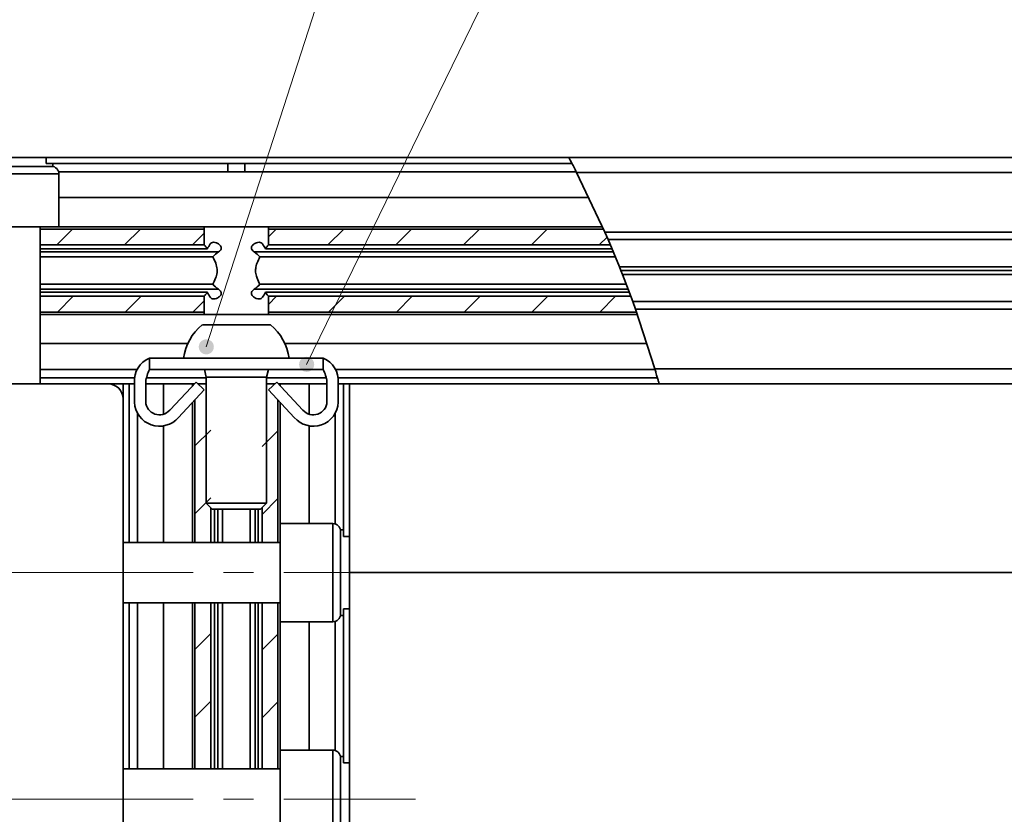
# Model space of a CAD drawing. Header units: millimetres. Extents: x -594 to 594, y -420 to 420.
# Tile 37 of 64: x -342 to -277, y 274 to 326. Entities that reach past the tile are written whole.
import ezdxf

# ---------------------------------------------------------------- set-up
doc = ezdxf.new("R2010")
doc.units = ezdxf.units.MM
doc.linetypes.add('点画线', pattern=[18, 12, -2, 2, -2])
doc.layers.get('0').update_dxf_attribs({"lineweight": 35})
for name, color, linetype, lineweight in [('中心线层', 1, '点画线', 18), ('几何体', 7, 'Continuous', 35), ('尺寸线层', 3, 'Continuous', 18), ('细实线层', 7, 'Continuous', 18)]:
    doc.layers.add(name, color=color, linetype=linetype, lineweight=lineweight)
doc.styles.add('标准', font='txt', dxfattribs={"width": 0.667})
doc.dimstyles.new('GB_尺寸', dxfattribs={"dimtxt": 3.5, "dimasz": 4, "dimexe": 2, "dimexo": 0, "dimtad": 1, "dimdsep": 46, "dimtxsty": '标准', "dimblk": '_CAXARROW', "dimcen": 0, "dimdle": 6, "dimazin": 2, "dimtfac": 0.707107, "dimtdec": 3, "dimtmove": 2, "dimatfit": 3, "dimfxl": 0, "dimfrac": 2, "dimtolj": 1, "dimtzin": 0, "dimarcsym": 0})

# ---------------------------------------------------------------- blocks, each defined once
blk = doc.blocks.new('*X18')
at = {"layer": '尺寸线层', "linetype": 'Continuous'}
for points in [[(-365.195, 360.067), (-361.195, 360.567), (-361.195, 359.567)], [(-140.195, 360.067), (-144.195, 360.567), (-144.195, 359.567)]]:
    blk.add_hatch(color=0, dxfattribs=at).paths.add_polyline_path(points, flags=0)
at = {"layer": '尺寸线层', "color": 0, "linetype": 'Continuous'}
for p, q in [((-365.195, 285.281), (-365.195, 362.067)), ((-140.195, 285.281), (-140.195, 362.067)), ((-365.195, 360.067), (-140.195, 360.067))]:
    blk.add_line(p, q, dxfattribs=at)
at = {"layer": '尺寸线层', "color": 0, "insert": (-252.695, 362.423), "char_height": 3.5, "width": 9.47933, "attachment_point": 5, "line_spacing_factor": 1.15057, "style": '标准'}
blk.add_mtext('\\T1.1;450', dxfattribs=at)
blk = doc.blocks.new('_CAXARROW')
blk.add_hatch(color=0).paths.add_polyline_path([(0, 0), (-1, 0.125), (-1, -0.125)], flags=0)
blk = doc.blocks.new('*X38')
at = {"layer": '细实线层', "lineweight": 18}
h = blk.add_hatch(color=0, dxfattribs=at)
edge = h.paths.add_edge_path(flags=0)
edge.add_arc((0, 0), 0.5, 0, 360)
at = {"layer": '细实线层', "color": 0}
for p, q in [((0, 0), (37.948, 58.158)), ((37.948, 58.158), (47.948, 58.158))]:
    blk.add_line(p, q, dxfattribs=at)
at = {"layer": '细实线层', "color": 0, "lineweight": 18, "insert": (42.948, 59.658), "char_height": 5, "width": 17, "attachment_point": 8, "line_spacing_factor": 1.15057, "style": '标准'}
blk.add_mtext('\\T1.1;7', dxfattribs=at)
blk = doc.blocks.new('*X39')
at = {"layer": '细实线层', "lineweight": 18}
h = blk.add_hatch(color=0, dxfattribs=at)
edge = h.paths.add_edge_path(flags=0)
edge.add_arc((0, 0), 0.5, 0, 360)
at = {"layer": '细实线层', "color": 0}
for p, q in [((0, 0), (35.636, 49.114)), ((35.636, 49.114), (45.636, 49.114))]:
    blk.add_line(p, q, dxfattribs=at)
at = {"layer": '细实线层', "color": 0, "lineweight": 18, "insert": (40.636, 50.614), "char_height": 5, "width": 17, "attachment_point": 8, "line_spacing_factor": 1.15057, "style": '标准'}
blk.add_mtext('\\T1.1;8', dxfattribs=at)
blk = doc.blocks.new('*X40')
at = {"layer": '细实线层', "lineweight": 18}
h = blk.add_hatch(color=0, dxfattribs=at)
edge = h.paths.add_edge_path(flags=0)
edge.add_arc((0, 0), 0.5, 0, 360)
at = {"layer": '细实线层', "color": 0}
for p, q in [((0, 0), (21.757, 67.514)), ((21.757, 67.514), (31.757, 67.514))]:
    blk.add_line(p, q, dxfattribs=at)
at = {"layer": '细实线层', "color": 0, "lineweight": 18, "insert": (26.757, 69.014), "char_height": 5, "width": 17, "attachment_point": 8, "line_spacing_factor": 1.15057, "style": '标准'}
blk.add_mtext('\\T1.1;9', dxfattribs=at)
blk = doc.blocks.new('*X41')
at = {"layer": '细实线层', "lineweight": 18}
h = blk.add_hatch(color=0, dxfattribs=at)
edge = h.paths.add_edge_path(flags=0)
edge.add_arc((0, 0), 0.5, 0, 360)
at = {"layer": '细实线层', "color": 0}
for p, q in [((0, 0), (33.457, 68.673)), ((33.457, 68.673), (43.457, 68.673))]:
    blk.add_line(p, q, dxfattribs=at)
at = {"layer": '细实线层', "color": 0, "lineweight": 18, "insert": (38.457, 70.173), "char_height": 5, "width": 17, "attachment_point": 8, "line_spacing_factor": 1.15057, "style": '标准'}
blk.add_mtext('\\T1.1;10', dxfattribs=at)

msp = doc.modelspace()

# ---------------------------------------------------------------- hatches: boundary and pattern name
at = {"linetype": 'Continuous', "lineweight": 18}
h = msp.add_hatch(dxfattribs=at)
h.set_pattern_fill('ANSI31', color=256, style=0, pattern_type=0)
edge = h.paths.add_edge_path(flags=0)
edge.add_spline(control_points=[(-302.805, 311.219), (-302.851, 311.329), (-302.898, 311.439), (-302.944, 311.549)], knot_values=[0, 0, 0, 0, 0.35841, 0.35841, 0.35841, 0.35841], weights=[1, 1, 1, 1], degree=3, periodic=0)
edge.add_spline(control_points=[(-302.944, 311.549), (-302.947, 311.554), (-302.949, 311.56), (-302.951, 311.565), (-302.962, 311.59), (-302.971, 311.611), (-302.978, 311.627), (-302.984, 311.642), (-302.989, 311.652), (-302.99, 311.656), (-302.992, 311.661), (-302.991, 311.658), (-302.987, 311.65), (-302.983, 311.64), (-302.976, 311.623), (-302.966, 311.6), (-302.956, 311.576), (-302.942, 311.544), (-302.927, 311.508), (-302.911, 311.47), (-302.893, 311.428), (-302.874, 311.384), (-302.856, 311.34), (-302.837, 311.295), (-302.818, 311.25), (-302.8, 311.208), (-302.782, 311.165), (-302.766, 311.126), (-302.75, 311.087), (-302.734, 311.05), (-302.721, 311.018)], knot_values=[0, 0, 0, 0, 0.015913, 0.015913, 0.015913, 0.094235, 0.094235, 0.094235, 0.171393, 0.171393, 0.171393, 0.251809, 0.251809, 0.251809, 0.339234, 0.339234, 0.339234, 0.434133, 0.434133, 0.434133, 0.532724, 0.532724, 0.532724, 0.629554, 0.629554, 0.629554, 0.721704, 0.721704, 0.721704, 0.814143, 0.814143, 0.814143, 0.814143], weights=[1, 1, 1, 1, 1, 1, 1, 1, 1, 1, 1, 1, 1, 1, 1, 1, 1, 1, 1, 1, 1, 1, 1, 1, 1, 1, 1, 1, 1, 1, 1], degree=3, periodic=0)
edge.add_spline(control_points=[(-302.721, 311.018), (-302.675, 310.908), (-302.63, 310.798), (-302.585, 310.688)], knot_values=[0, 0, 0, 0, 0.357269, 0.357269, 0.357269, 0.357269], weights=[1, 1, 1, 1], degree=3, periodic=0)
edge.add_spline(control_points=[(-302.585, 310.688), (-302.574, 310.662), (-302.563, 310.636), (-302.552, 310.609), (-302.478, 310.428), (-302.397, 310.228), (-302.316, 310.027), (-302.238, 309.831), (-302.158, 309.627), (-302.082, 309.432), (-302.005, 309.237), (-301.932, 309.045), (-301.866, 308.874)], knot_values=[0, 0, 0, 0, 0.092877, 0.092877, 0.092877, 0.724541, 0.724541, 0.724541, 1.337533, 1.337533, 1.337533, 1.951737, 1.951737, 1.951737, 1.951737], weights=[1, 1, 1, 1, 1, 1, 1, 1, 1, 1, 1, 1, 1], degree=3, periodic=0)
edge.add_spline(control_points=[(-301.866, 308.874), (-301.824, 308.764), (-301.782, 308.654), (-301.741, 308.544)], knot_values=[0, 0, 0, 0, 0.352989, 0.352989, 0.352989, 0.352989], weights=[1, 1, 1, 1], degree=3, periodic=0)
edge.add_spline(control_points=[(-301.741, 308.544), (-301.736, 308.531), (-301.731, 308.517), (-301.726, 308.502), (-301.712, 308.466), (-301.696, 308.424), (-301.68, 308.381), (-301.664, 308.338), (-301.647, 308.293), (-301.631, 308.249), (-301.615, 308.207), (-301.6, 308.165), (-301.586, 308.126), (-301.572, 308.089), (-301.559, 308.054), (-301.548, 308.024), (-301.538, 307.996), (-301.528, 307.971), (-301.521, 307.951), (-301.514, 307.932), (-301.509, 307.918), (-301.506, 307.91), (-301.504, 307.903), (-301.503, 307.901), (-301.505, 307.906), (-301.507, 307.912), (-301.511, 307.924), (-301.518, 307.942), (-301.525, 307.96), (-301.534, 307.985), (-301.544, 308.013)], knot_values=[0, 0, 0, 0, 0.036901, 0.036901, 0.036901, 0.131432, 0.131432, 0.131432, 0.224734, 0.224734, 0.224734, 0.313785, 0.313785, 0.313785, 0.397685, 0.397685, 0.397685, 0.477478, 0.477478, 0.477478, 0.55557, 0.55557, 0.55557, 0.635086, 0.635086, 0.635086, 0.717477, 0.717477, 0.717477, 0.799653, 0.799653, 0.799653, 0.799653], weights=[1, 1, 1, 1, 1, 1, 1, 1, 1, 1, 1, 1, 1, 1, 1, 1, 1, 1, 1, 1, 1, 1, 1, 1, 1, 1, 1, 1, 1, 1, 1], degree=3, periodic=0)
edge.add_spline(control_points=[(-301.544, 308.013), (-301.584, 308.123), (-301.625, 308.233), (-301.666, 308.343)], knot_values=[0, 0, 0, 0, 0.352008, 0.352008, 0.352008, 0.352008], weights=[1, 1, 1, 1], degree=3, periodic=0)
edge.add_spline(control_points=[(-301.666, 308.343), (-301.639, 308.271), (-301.617, 308.212), (-301.601, 308.168), (-301.58, 308.111), (-301.569, 308.081), (-301.569, 308.081)], knot_values=[0, 0, 0, 0, 0.120299, 0.120299, 0.120299, 0.279799, 0.279799, 0.279799, 0.279799], weights=[1, 1, 1, 1, 1, 1, 1], degree=3, periodic=0)
edge.add_spline(control_points=[(-301.569, 308.081), (-301.44, 307.732), (-301.314, 307.382), (-301.191, 307.031)], knot_values=[0, 0, 0, 0, 1.116053, 1.116053, 1.116053, 1.116053], weights=[1, 1, 1, 1], degree=3, periodic=0)
edge.add_spline(control_points=[(-301.191, 307.031), (-301.173, 306.981), (-301.156, 306.931), (-301.138, 306.881)], knot_values=[0, 0, 0, 0, 0.158963, 0.158963, 0.158963, 0.158963], weights=[1, 1, 1, 1], degree=3, periodic=0)
edge.add_spline(control_points=[(-301.138, 306.881), (-300.913, 306.238), (-300.698, 305.594), (-300.491, 304.949)], knot_values=[0, 0, 0, 0, 2.037599, 2.037599, 2.037599, 2.037599], weights=[1, 1, 1, 1], degree=3, periodic=0)
edge.add_spline(control_points=[(-300.491, 304.949), (-300.308, 304.378), (-300.132, 303.805), (-299.963, 303.231)], knot_values=[0, 0, 0, 0, 1.797258, 1.797258, 1.797258, 1.797258], weights=[1, 1, 1, 1], degree=3, periodic=0)
edge.add_spline(control_points=[(-299.963, 303.231), (-299.909, 303.048), (-299.856, 302.864), (-299.803, 302.681)], knot_values=[0, 0, 0, 0, 0.572767, 0.572767, 0.572767, 0.572767], weights=[1, 1, 1, 1], degree=3, periodic=0)
edge.add_spline(control_points=[(-299.803, 302.681), (-299.765, 302.548), (-299.727, 302.414), (-299.69, 302.281)], knot_values=[0, 0, 0, 0, 0.415794, 0.415794, 0.415794, 0.415794], weights=[1, 1, 1, 1], degree=3, periodic=0)
edge.add_spline(control_points=[(-299.69, 302.281), (-299.69, 302.281), (-299.695, 302.299), (-299.705, 302.334), (-299.714, 302.369), (-299.729, 302.421), (-299.748, 302.486), (-299.766, 302.552), (-299.79, 302.633), (-299.815, 302.722), (-299.842, 302.815), (-299.872, 302.918), (-299.903, 303.025), (-299.927, 303.108), (-299.952, 303.195), (-299.978, 303.281)], knot_values=[0, 0, 0, 0, 0.21304, 0.21304, 0.21304, 0.425869, 0.425869, 0.425869, 0.642, 0.642, 0.642, 0.865901, 0.865901, 0.865901, 1.040692, 1.040692, 1.040692, 1.040692], weights=[1, 1, 1, 1, 1, 1, 1, 1, 1, 1, 1, 1, 1, 1, 1, 1], degree=3, periodic=0)
edge.add_spline(control_points=[(-299.978, 303.281), (-300.37, 304.607), (-300.798, 305.925), (-301.261, 307.231)], knot_values=[0, 0, 0, 0, 4.153821, 4.153821, 4.153821, 4.153821], weights=[1, 1, 1, 1], degree=3, periodic=0)
edge.add_spline(control_points=[(-301.261, 307.231), (-301.321, 307.398), (-301.381, 307.564), (-301.441, 307.731)], knot_values=[0, 0, 0, 0, 0.531249, 0.531249, 0.531249, 0.531249], weights=[1, 1, 1, 1], degree=3, periodic=0)
edge.add_spline(control_points=[(-301.441, 307.731), (-301.191, 307.042), (-300.951, 306.351), (-300.721, 305.656)], knot_values=[0, 0, 0, 0, 2.196317, 2.196317, 2.196317, 2.196317], weights=[1, 1, 1, 1], degree=3, periodic=0)
edge.add_spline(control_points=[(-300.721, 305.656), (-300.935, 306.302), (-301.158, 306.946), (-301.389, 307.588)], knot_values=[0, 0, 0, 0, 2.044358, 2.044358, 2.044358, 2.044358], weights=[1, 1, 1, 1], degree=3, periodic=0)
edge.add_spline(control_points=[(-301.389, 307.588), (-301.623, 308.235), (-301.865, 308.88), (-302.116, 309.521)], knot_values=[0, 0, 0, 0, 2.065336, 2.065336, 2.065336, 2.065336], weights=[1, 1, 1, 1], degree=3, periodic=0)
edge.add_spline(control_points=[(-302.116, 309.521), (-302.15, 309.608), (-302.184, 309.694), (-302.219, 309.781)], knot_values=[0, 0, 0, 0, 0.279226, 0.279226, 0.279226, 0.279226], weights=[1, 1, 1, 1], degree=3, periodic=0)
edge.add_spline(control_points=[(-302.219, 309.781), (-302.253, 309.868), (-302.287, 309.954), (-302.322, 310.041)], knot_values=[0, 0, 0, 0, 0.279633, 0.279633, 0.279633, 0.279633], weights=[1, 1, 1, 1], degree=3, periodic=0)
edge.add_spline(control_points=[(-302.322, 310.041), (-302.581, 310.688), (-302.849, 311.333), (-303.127, 311.974)], knot_values=[0, 0, 0, 0, 2.094016, 2.094016, 2.094016, 2.094016], weights=[1, 1, 1, 1], degree=3, periodic=0)
edge.add_spline(control_points=[(-303.127, 311.974), (-303.406, 312.62), (-303.696, 313.264), (-303.996, 313.906)], knot_values=[0, 0, 0, 0, 2.118534, 2.118534, 2.118534, 2.118534], weights=[1, 1, 1, 1], degree=3, periodic=0)
edge.add_line((-303.996, 313.906), (-303.996, 313.906))
edge.add_spline(control_points=[(-303.996, 313.906), (-303.675, 313.219), (-303.365, 312.527), (-303.065, 311.831)], knot_values=[0, 0, 0, 0, 2.274164, 2.274164, 2.274164, 2.274164], weights=[1, 1, 1, 1], degree=3, periodic=0)
edge.add_spline(control_points=[(-303.065, 311.831), (-303.137, 311.998), (-303.209, 312.165), (-303.282, 312.331)], knot_values=[0, 0, 0, 0, 0.545184, 0.545184, 0.545184, 0.545184], weights=[1, 1, 1, 1], degree=3, periodic=0)
edge.add_spline(control_points=[(-303.282, 312.331), (-303.868, 313.664), (-304.492, 314.982), (-305.156, 316.281)], knot_values=[0, 0, 0, 0, 4.372628, 4.372628, 4.372628, 4.372628], weights=[1, 1, 1, 1], degree=3, periodic=0)
edge.add_spline(control_points=[(-305.156, 316.281), (-305.22, 316.405), (-305.284, 316.53), (-305.344, 316.646), (-305.405, 316.763), (-305.463, 316.874), (-305.513, 316.969), (-305.559, 317.057), (-305.599, 317.133), (-305.627, 317.187), (-305.652, 317.234), (-305.669, 317.265), (-305.675, 317.276), (-305.677, 317.279), (-305.677, 317.281), (-305.677, 317.281)], knot_values=[0, 0, 0, 0, 0.282344, 0.282344, 0.282344, 0.565705, 0.565705, 0.565705, 0.830785, 0.830785, 0.830785, 1.063164, 1.063164, 1.063164, 1.127547, 1.127547, 1.127547, 1.127547], weights=[1, 1, 1, 1, 1, 1, 1, 1, 1, 1, 1, 1, 1, 1, 1, 1], degree=3, periodic=0)
edge.add_spline(control_points=[(-305.677, 317.281), (-305.607, 317.148), (-305.536, 317.014), (-305.467, 316.881)], knot_values=[0, 0, 0, 0, 0.452106, 0.452106, 0.452106, 0.452106], weights=[1, 1, 1, 1], degree=3, periodic=0)
edge.add_spline(control_points=[(-305.467, 316.881), (-305.371, 316.698), (-305.276, 316.515), (-305.182, 316.331)], knot_values=[0, 0, 0, 0, 0.619277, 0.619277, 0.619277, 0.619277], weights=[1, 1, 1, 1], degree=3, periodic=0)
edge.add_line((-305.182, 316.331), (-305.182, 316.331))
edge.add_spline(control_points=[(-305.182, 316.331), (-304.891, 315.762), (-304.607, 315.189), (-304.33, 314.613)], knot_values=[0, 0, 0, 0, 1.917507, 1.917507, 1.917507, 1.917507], weights=[1, 1, 1, 1], degree=3, periodic=0)
edge.add_spline(control_points=[(-304.33, 314.613), (-304.022, 313.971), (-303.725, 313.327), (-303.437, 312.681)], knot_values=[0, 0, 0, 0, 2.128621, 2.128621, 2.128621, 2.128621], weights=[1, 1, 1, 1], degree=3, periodic=0)
edge.add_spline(control_points=[(-303.437, 312.681), (-303.415, 312.631), (-303.393, 312.581), (-303.371, 312.531)], knot_values=[0, 0, 0, 0, 0.164105, 0.164105, 0.164105, 0.164105], weights=[1, 1, 1, 1], degree=3, periodic=0)
edge.add_spline(control_points=[(-303.371, 312.531), (-303.216, 312.182), (-303.065, 311.832), (-302.916, 311.481)], knot_values=[0, 0, 0, 0, 1.144359, 1.144359, 1.144359, 1.144359], weights=[1, 1, 1, 1], degree=3, periodic=0)
edge.add_spline(control_points=[(-302.916, 311.481), (-302.916, 311.481), (-302.908, 311.463), (-302.894, 311.429), (-302.875, 311.385), (-302.844, 311.312), (-302.805, 311.219)], knot_values=[0, 0, 0, 0, 0.124428, 0.124428, 0.124428, 0.284779, 0.284779, 0.284779, 0.284779], weights=[1, 1, 1, 1, 1, 1, 1], degree=3, periodic=0)
edge = h.paths.add_edge_path(flags=0)
edge.add_spline(control_points=[(-304.778, 315.531), (-304.815, 315.604), (-304.852, 315.678), (-304.888, 315.75), (-304.945, 315.864), (-305.001, 315.975), (-305.052, 316.076), (-305.099, 316.168), (-305.142, 316.253), (-305.179, 316.325), (-305.213, 316.392), (-305.243, 316.449), (-305.265, 316.491), (-305.286, 316.533), (-305.301, 316.561), (-305.307, 316.574), (-305.314, 316.587), (-305.311, 316.582), (-305.3, 316.56), (-305.287, 316.535), (-305.263, 316.488), (-305.23, 316.425), (-305.194, 316.355), (-305.147, 316.262), (-305.094, 316.158), (-305.039, 316.049), (-304.976, 315.926), (-304.912, 315.798), (-304.85, 315.675), (-304.785, 315.545), (-304.723, 315.418), (-304.665, 315.301), (-304.607, 315.184), (-304.555, 315.076), (-304.506, 314.978), (-304.461, 314.884), (-304.422, 314.803), (-304.386, 314.728), (-304.354, 314.662), (-304.329, 314.61), (-304.305, 314.561), (-304.287, 314.523), (-304.277, 314.502), (-304.267, 314.48), (-304.264, 314.475), (-304.27, 314.488), (-304.277, 314.501), (-304.293, 314.535), (-304.318, 314.586), (-304.345, 314.644), (-304.383, 314.723), (-304.428, 314.815), (-304.476, 314.914), (-304.532, 315.031), (-304.592, 315.152), (-304.651, 315.273), (-304.715, 315.403), (-304.778, 315.531)], knot_values=[0, 0, 0, 0, 0.16427, 0.16427, 0.16427, 0.425246, 0.425246, 0.425246, 0.660294, 0.660294, 0.660294, 0.876843, 0.876843, 0.876843, 1.088222, 1.088222, 1.088222, 1.312122, 1.312122, 1.312122, 1.564936, 1.564936, 1.564936, 1.848372, 1.848372, 1.848372, 2.144885, 2.144885, 2.144885, 2.432212, 2.432212, 2.432212, 2.69722, 2.69722, 2.69722, 2.938034, 2.938034, 2.938034, 3.160525, 3.160525, 3.160525, 3.375241, 3.375241, 3.375241, 3.5961, 3.5961, 3.5961, 3.838114, 3.838114, 3.838114, 4.109516, 4.109516, 4.109516, 4.4002, 4.4002, 4.4002, 4.689768, 4.689768, 4.689768, 4.689768], weights=[1, 1, 1, 1, 1, 1, 1, 1, 1, 1, 1, 1, 1, 1, 1, 1, 1, 1, 1, 1, 1, 1, 1, 1, 1, 1, 1, 1, 1, 1, 1, 1, 1, 1, 1, 1, 1, 1, 1, 1, 1, 1, 1, 1, 1, 1, 1, 1, 1, 1, 1, 1, 1, 1, 1, 1, 1, 1], degree=3, periodic=0)
edge = h.paths.add_edge_path(flags=0)
edge.add_spline(control_points=[(-300.204, 304.031), (-300.227, 304.107), (-300.25, 304.183), (-300.273, 304.258), (-300.309, 304.372), (-300.344, 304.483), (-300.375, 304.583), (-300.405, 304.679), (-300.433, 304.766), (-300.456, 304.839), (-300.479, 304.91), (-300.497, 304.968), (-300.51, 305.009), (-300.523, 305.049), (-300.531, 305.074), (-300.533, 305.08), (-300.535, 305.086), (-300.531, 305.072), (-300.52, 305.04), (-300.51, 305.007), (-300.492, 304.953), (-300.47, 304.883), (-300.447, 304.81), (-300.418, 304.719), (-300.386, 304.617), (-300.353, 304.514), (-300.317, 304.398), (-300.28, 304.278), (-300.243, 304.16), (-300.205, 304.036), (-300.168, 303.916), (-300.133, 303.799), (-300.098, 303.683), (-300.066, 303.577), (-300.035, 303.474), (-300.007, 303.378), (-299.982, 303.296), (-299.959, 303.216), (-299.939, 303.147), (-299.923, 303.096), (-299.909, 303.045), (-299.898, 303.009), (-299.893, 302.993), (-299.888, 302.976), (-299.889, 302.977), (-299.895, 302.998), (-299.901, 303.019), (-299.913, 303.061), (-299.93, 303.119), (-299.948, 303.18), (-299.972, 303.26), (-299.999, 303.353), (-300.027, 303.447), (-300.06, 303.557), (-300.094, 303.672), (-300.129, 303.786), (-300.166, 303.91), (-300.204, 304.031)], knot_values=[0, 0, 0, 0, 0.154741, 0.154741, 0.154741, 0.393489, 0.393489, 0.393489, 0.621608, 0.621608, 0.621608, 0.842444, 0.842444, 0.842444, 1.062507, 1.062507, 1.062507, 1.289182, 1.289182, 1.289182, 1.527226, 1.527226, 1.527226, 1.775583, 1.775583, 1.775583, 2.027872, 2.027872, 2.027872, 2.276526, 2.276526, 2.276526, 2.516659, 2.516659, 2.516659, 2.74734, 2.74734, 2.74734, 2.971036, 2.971036, 2.971036, 3.192464, 3.192464, 3.192464, 3.417324, 3.417324, 3.417324, 3.650574, 3.650574, 3.650574, 3.8941, 3.8941, 3.8941, 4.143595, 4.143595, 4.143595, 4.392728, 4.392728, 4.392728, 4.392728], weights=[1, 1, 1, 1, 1, 1, 1, 1, 1, 1, 1, 1, 1, 1, 1, 1, 1, 1, 1, 1, 1, 1, 1, 1, 1, 1, 1, 1, 1, 1, 1, 1, 1, 1, 1, 1, 1, 1, 1, 1, 1, 1, 1, 1, 1, 1, 1, 1, 1, 1, 1, 1, 1, 1, 1, 1, 1, 1], degree=3, periodic=0)
h = msp.add_hatch(dxfattribs=at)
h.set_pattern_fill('ANSI31', color=256, style=0, pattern_type=0)
h.paths.add_polyline_path([(-329.82, 312.531), (-340.695, 312.531), (-340.695, 311.481), (-329.82, 311.481)], flags=0)
h = msp.add_hatch(dxfattribs=at)
h.set_pattern_fill('ANSI31', color=256, style=0, pattern_type=0)
edge = h.paths.add_edge_path(flags=0)
edge.add_spline(control_points=[(-302.916, 311.481), (-303.065, 311.832), (-303.216, 312.182), (-303.371, 312.531)], knot_values=[0, 0, 0, 0, 1.144359, 1.144359, 1.144359, 1.144359], weights=[1, 1, 1, 1], degree=3, periodic=0)
edge.add_line((-303.371, 312.531), (-325.57, 312.531))
edge.add_line((-325.57, 312.531), (-325.57, 311.481))
edge.add_line((-325.57, 311.481), (-302.916, 311.481))
h = msp.add_hatch(dxfattribs=at)
h.set_pattern_fill('ANSI31', color=256, style=0, pattern_type=0)
h.paths.add_polyline_path([(-329.82, 308.081), (-340.695, 308.081), (-340.695, 307.031), (-329.82, 307.031)], flags=0)
h = msp.add_hatch(dxfattribs=at)
h.set_pattern_fill('ANSI31', color=256, style=0, pattern_type=0)
edge = h.paths.add_edge_path(flags=0)
edge.add_line((-325.57, 308.081), (-325.57, 307.031))
edge.add_line((-325.57, 307.031), (-301.191, 307.031))
edge.add_spline(control_points=[(-301.191, 307.031), (-301.314, 307.382), (-301.44, 307.732), (-301.569, 308.081)], knot_values=[0, 0, 0, 0, 1.116053, 1.116053, 1.116053, 1.116053], weights=[1, 1, 1, 1], degree=3, periodic=0)
edge.add_line((-301.569, 308.081), (-325.57, 308.081))
h = msp.add_hatch(dxfattribs=at)
h.set_pattern_fill('ANSI31', color=256, style=0, pattern_type=0)
h.paths.add_polyline_path([(-330.445, 302.281), (-330.445, 291.781), (-329.395, 291.781), (-329.395, 302.281)], flags=0)
h = msp.add_hatch(dxfattribs=at)
h.set_pattern_fill('ANSI31', color=256, style=0, pattern_type=0)
h.paths.add_polyline_path([(-325.995, 302.281), (-325.995, 291.781), (-324.945, 291.781), (-324.945, 302.281)], flags=0)
h = msp.add_hatch(dxfattribs=at)
h.set_pattern_fill('ANSI31', color=256, style=0, pattern_type=0)
h.paths.add_polyline_path([(-330.445, 276.781), (-329.395, 276.781), (-329.395, 287.781), (-330.445, 287.781)], flags=0)
h = msp.add_hatch(dxfattribs=at)
h.set_pattern_fill('ANSI31', color=256, style=0, pattern_type=0)
h.paths.add_polyline_path([(-324.945, 287.781), (-325.995, 287.781), (-325.995, 276.781), (-324.945, 276.781)], flags=0)

# ---------------------------------------------------------------- linework, layer by layer
at = {"layer": '中心线层'}
for p, q in [((-414.553, 289.781), (-315.837, 289.781)), ((-414.553, 274.781), (-315.837, 274.781))]:
    msp.add_line(p, q, dxfattribs=at)
at = {"layer": '几何体'}
for p, q in [((-345.092, 317.281), (-340.298, 317.281)), ((-340.298, 317.281), (-340.298, 316.881)), ((-305.677, 317.281), (-340.298, 317.281)), ((-146.195, 317.281), (-305.677, 317.281)), ((-345.445, 316.681), (-339.946, 316.681)), ((-340.298, 316.881), (-339.858, 316.881)), ((-339.946, 316.681), (-339.945, 316.681)), ((-339.858, 316.881), (-339.858, 316.673)), ((-339.858, 316.881), (-328.255, 316.881)), ((-339.468, 316.331), (-328.255, 316.331)), ((-328.255, 316.331), (-328.255, 316.881)), ((-328.255, 316.881), (-327.135, 316.881)), ((-328.255, 316.331), (-327.135, 316.331)), ((-327.135, 316.331), (-327.135, 316.881)), ((-327.135, 316.881), (-305.467, 316.881)), ((-327.135, 316.331), (-305.182, 316.331)), ((-339.445, 316.181), (-345.945, 316.181)), ((-339.445, 312.681), (-339.445, 316.181)), ((-305.156, 316.281), (-303.282, 312.331)), ((-305.156, 316.281), (-146.195, 316.281)), ((-304.365, 314.613), (-339.445, 314.613)), ((-339.445, 312.681), (-345.945, 312.681)), ((-340.695, 302.281), (-340.695, 312.681)), ((-340.695, 312.531), (-340.695, 311.481)), ((-329.82, 312.531), (-340.695, 312.531)), ((-329.804, 312.681), (-339.445, 312.681)), ((-329.82, 312.531), (-329.82, 311.481)), ((-325.586, 312.681), (-329.804, 312.681)), ((-303.449, 312.681), (-325.586, 312.681)), ((-325.57, 312.531), (-303.371, 312.531)), ((-325.57, 311.481), (-325.57, 312.531)), ((-146.195, 312.331), (-303.282, 312.331)), ((-303.282, 312.331), (-303.065, 311.831)), ((-303.067, 311.831), (-302.322, 310.041)), ((-146.195, 311.831), (-303.065, 311.831)), ((-329.82, 311.481), (-340.695, 311.481)), ((-329.617, 311.219), (-340.695, 311.219)), ((-302.812, 311.219), (-325.773, 311.219)), ((-302.916, 311.481), (-325.57, 311.481)), ((-328.874, 311.018), (-340.695, 311.018)), ((-340.695, 310.688), (-329.26, 310.688)), ((-302.729, 311.018), (-326.516, 311.018)), ((-326.13, 310.688), (-302.592, 310.688)), ((-146.195, 310.041), (-302.322, 310.041)), ((-302.322, 310.041), (-302.219, 309.781)), ((-146.195, 309.781), (-302.219, 309.781)), ((-302.219, 309.781), (-302.116, 309.521)), ((-302.116, 309.521), (-146.195, 309.521)), ((-302.116, 309.521), (-301.443, 307.731)), ((-329.26, 308.874), (-340.695, 308.874)), ((-340.695, 308.544), (-328.874, 308.544)), ((-326.516, 308.544), (-301.749, 308.544)), ((-301.873, 308.874), (-326.13, 308.874)), ((-340.695, 308.343), (-329.617, 308.343)), ((-340.695, 308.081), (-340.695, 307.031)), ((-340.695, 308.081), (-329.82, 308.081)), ((-329.82, 308.081), (-329.82, 307.031)), ((-325.773, 308.343), (-301.673, 308.343)), ((-325.57, 308.081), (-301.569, 308.081)), ((-325.57, 307.031), (-325.57, 308.081)), ((-146.195, 307.731), (-301.441, 307.731)), ((-301.441, 307.731), (-301.261, 307.231)), ((-301.261, 307.231), (-146.195, 307.231)), ((-301.261, 307.231), (-299.978, 303.281)), ((-329.82, 307.031), (-340.695, 307.031)), ((-340.695, 306.881), (-329.804, 306.881)), ((-329.804, 306.881), (-325.586, 306.881)), ((-325.586, 306.881), (-301.148, 306.881)), ((-301.191, 307.031), (-325.57, 307.031)), ((-330.911, 304.949), (-340.695, 304.949)), ((-300.52, 304.949), (-324.479, 304.949)), ((-333.445, 303.981), (-333.445, 303.231)), ((-333.445, 303.981), (-321.945, 303.981)), ((-321.945, 303.981), (-321.945, 303.231)), ((-146.195, 303.281), (-299.978, 303.281)), ((-334.267, 303.231), (-340.695, 303.231)), ((-334.437, 302.681), (-340.695, 302.681)), ((-329.695, 302.681), (-333.647, 302.681)), ((-333.445, 303.231), (-321.945, 303.231)), ((-329.815, 303.231), (-329.695, 302.731)), ((-329.695, 302.731), (-329.695, 294.381)), ((-325.695, 302.731), (-329.695, 302.731)), ((-325.695, 302.731), (-325.575, 303.231)), ((-325.695, 294.381), (-325.695, 302.731)), ((-321.743, 302.681), (-325.695, 302.681)), ((-299.99, 303.231), (-321.123, 303.231)), ((-299.803, 302.681), (-320.953, 302.681)), ((-336.195, 302.281), (-394.195, 302.281)), ((-336.195, 302.281), (-334.795, 302.281)), ((-335.195, 302.281), (-335.195, 301.281)), ((-335.195, 302.281), (-334.795, 302.281)), ((-334.795, 291.781), (-334.795, 302.281)), ((-334.795, 302.281), (-334.445, 302.281)), ((-334.445, 301.063), (-334.445, 302.368)), ((-333.696, 301.094), (-333.696, 302.424)), ((-333.696, 302.281), (-330.952, 302.281)), ((-332.527, 302.281), (-332.527, 300.269)), ((-330.367, 302.399), (-332.082, 300.573)), ((-330.595, 302.281), (-330.952, 302.281)), ((-330.595, 302.281), (-330.478, 302.281)), ((-330.595, 302.281), (-330.595, 302.157)), ((-330.367, 302.399), (-329.82, 301.886)), ((-330.241, 302.281), (-329.695, 302.281)), ((-325.695, 302.281), (-325.15, 302.281)), ((-325.57, 301.886), (-325.023, 302.399)), ((-323.308, 300.573), (-325.023, 302.399)), ((-324.912, 302.281), (-324.795, 302.281)), ((-324.795, 302.156), (-324.795, 302.281)), ((-324.438, 302.281), (-324.795, 302.281)), ((-324.438, 302.281), (-321.694, 302.281)), ((-322.863, 302.281), (-322.863, 300.268)), ((-321.694, 302.424), (-321.694, 301.094)), ((-320.945, 301.063), (-320.945, 302.368)), ((-320.945, 302.281), (-320.595, 302.281)), ((-320.595, 302.281), (-320.595, 292.618)), ((-320.595, 302.281), (-320.195, 302.281)), ((-320.595, 302.281), (-299.69, 302.281)), ((-320.195, 292.178), (-320.195, 302.281)), ((-299.69, 302.281), (-185.195, 302.281)), ((-331.535, 300.059), (-329.82, 301.886)), ((-325.57, 301.886), (-323.855, 300.059)), ((-335.195, 268.281), (-335.195, 301.281)), ((-330.595, 301.061), (-330.595, 291.781)), ((-330.445, 301.22), (-330.445, 291.781)), ((-324.945, 301.22), (-324.945, 291.781)), ((-324.795, 293.031), (-324.795, 301.061)), ((-334.245, 291.781), (-334.245, 300.341)), ((-332.106, 300.546), (-332.082, 300.573)), ((-323.308, 300.573), (-323.284, 300.546)), ((-321.145, 300.341), (-321.145, 293.008)), ((-332.527, 299.5), (-332.527, 291.781)), ((-322.863, 299.5), (-322.863, 293.031)), ((-329.695, 294.381), (-329.295, 293.981)), ((-329.695, 294.381), (-325.695, 294.381)), ((-326.095, 293.981), (-325.695, 294.381)), ((-329.395, 294.081), (-329.395, 291.781)), ((-329.295, 293.981), (-326.095, 293.981)), ((-329.133, 293.981), (-329.133, 291.781)), ((-328.932, 293.981), (-328.932, 291.781)), ((-328.602, 291.781), (-328.602, 293.981)), ((-326.788, 293.981), (-326.788, 291.781)), ((-326.458, 291.781), (-326.458, 293.981)), ((-326.257, 291.781), (-326.257, 293.981)), ((-325.995, 291.781), (-325.995, 294.081)), ((-321.295, 293.031), (-324.795, 293.031)), ((-324.795, 292.822), (-324.795, 293.031)), ((-324.795, 286.531), (-324.795, 292.822)), ((-321.295, 292.822), (-321.295, 293.031)), ((-321.295, 286.531), (-321.295, 292.822)), ((-320.595, 292.618), (-320.803, 292.618)), ((-320.795, 292.531), (-320.795, 292.354)), ((-320.795, 292.354), (-320.795, 287.031)), ((-320.595, 292.178), (-320.595, 292.618)), ((-320.195, 292.178), (-320.595, 292.178)), ((-320.195, 287.384), (-320.195, 292.178)), ((-324.795, 291.781), (-335.195, 291.781)), ((-329.395, 291.781), (-330.445, 291.781)), ((-324.945, 291.781), (-325.995, 291.781)), ((-185.195, 289.781), (-320.195, 289.781)), ((-335.195, 287.781), (-324.795, 287.781)), ((-334.795, 276.781), (-334.795, 287.781)), ((-334.245, 276.781), (-334.245, 287.781)), ((-332.527, 287.781), (-332.527, 276.781)), ((-330.595, 287.781), (-330.595, 276.781)), ((-330.445, 287.781), (-329.395, 287.781)), ((-330.445, 287.781), (-330.445, 276.781)), ((-329.395, 287.781), (-329.395, 276.781)), ((-329.133, 287.781), (-329.133, 276.781)), ((-328.932, 287.781), (-328.932, 276.781)), ((-328.602, 276.781), (-328.602, 287.781)), ((-326.788, 287.781), (-326.788, 276.781)), ((-326.458, 276.781), (-326.458, 287.781)), ((-326.257, 276.781), (-326.257, 287.781)), ((-325.995, 287.781), (-324.945, 287.781)), ((-325.995, 276.781), (-325.995, 287.781)), ((-324.945, 287.781), (-324.945, 276.781)), ((-320.803, 286.944), (-320.595, 286.944)), ((-320.595, 286.944), (-320.595, 287.384)), ((-320.595, 287.384), (-320.195, 287.384)), ((-320.595, 286.944), (-320.595, 277.618)), ((-320.195, 277.178), (-320.195, 287.384)), ((-324.795, 286.531), (-321.295, 286.531)), ((-324.795, 278.031), (-324.795, 286.531)), ((-322.863, 286.531), (-322.863, 278.031)), ((-321.145, 286.554), (-321.145, 278.008)), ((-321.295, 278.031), (-324.795, 278.031)), ((-324.795, 277.822), (-324.795, 278.031)), ((-324.795, 271.531), (-324.795, 277.822)), ((-321.295, 277.822), (-321.295, 278.031)), ((-321.295, 271.531), (-321.295, 277.822)), ((-320.595, 277.618), (-320.803, 277.618)), ((-320.795, 277.531), (-320.795, 277.354)), ((-320.795, 277.354), (-320.795, 272.031)), ((-320.595, 277.178), (-320.595, 277.618)), ((-320.195, 277.178), (-320.595, 277.178)), ((-320.195, 272.384), (-320.195, 277.178)), ((-324.795, 276.781), (-335.195, 276.781)), ((-329.395, 276.781), (-330.445, 276.781)), ((-324.945, 276.781), (-325.995, 276.781))]:
    msp.add_line(p, q, dxfattribs=at)
for centre, radius, start, end in [((-339.945, 316.181), 0.5, 0, 90), ((-327.695, 310.311), 2.125, 144.38589, 154.72475), ((-327.695, 310.311), 2.125, 25.27525, 35.61411), ((-327.695, 309.251), 2.125, 123.70659, 137.42658), ((-327.695, 309.251), 2.125, 42.57342, 56.29341), ((-327.695, 310.311), 2.125, 222.57342, 236.29341), ((-327.695, 310.311), 2.125, 303.70659, 317.42658), ((-327.695, 309.251), 2.125, 205.27525, 215.61411), ((-327.695, 309.251), 2.125, 324.38589, 334.72475), ((-327.695, 303.478), 3.536, 129.78621, 171.80313), ((-327.695, 303.478), 3.536, 8.18893, 50.26191), ((-332.833, 302.485), 1.617, 112.25687, 184.14838), ((-322.557, 302.485), 1.616, 355.85162, 67.74313), ((-331.128, 302.066), 2.594, 153.30687, 172.05386), ((-324.262, 302.067), 2.593, 7.9136, 26.66091), ((-336.195, 301.281), 1, 0, 90), ((-332.793, 301.132), 1.653, 182.38831, 319.55259), ((-332.793, 301.133), 0.904, 182.45312, 319.49234), ((-322.597, 301.131), 1.653, 220.42193, 357.6311), ((-322.596, 301.131), 0.903, 220.39261, 357.67304), ((-321.295, 292.531), 0.5, 0, 90), ((-321.295, 287.031), 0.5, 270, 360), ((-321.295, 277.531), 0.5, 0, 90)]:
    msp.add_arc(centre, radius, start, end, dxfattribs=at)
for centre, start_param, end_param in [((-327.695, 312.531), 3.019024, 3.141593), ((-327.695, 312.531), 0, 0.122569), ((-327.695, 307.031), 3.141593, 3.264162), ((-327.695, 307.031), 6.160616, 6.283185)]:
    msp.add_ellipse(centre, major_axis=(2.125, 0), ratio=0.57735, start_param=start_param, end_param=end_param, dxfattribs=at)
for points, knots in [([(-305.156, 316.281), (-305.22, 316.405), (-305.348, 316.653), (-305.517, 316.977), (-305.633, 317.198), (-305.675, 317.276), (-305.677, 317.28), (-305.677, 317.281)], [0, 0, 0, 0, 0.282363, 0.565281, 0.829749, 1.062084, 1.12755, 1.12755, 1.12755, 1.12755]), ([(-329.617, 311.219), (-329.674, 311.294), (-329.788, 311.443), (-329.81, 311.468), (-329.82, 311.481)], [0, 0, 0, 0, 0.1682115, 0.3320206, 0.3320206, 0.3320206, 0.3320206]), ([(-328.874, 311.018), (-328.828, 311.053), (-328.764, 311.101), (-328.707, 311.193), (-328.692, 311.247), (-328.689, 311.298), (-328.699, 311.355), (-328.744, 311.438), (-328.849, 311.542), (-329.015, 311.633), (-329.191, 311.669), (-329.333, 311.643), (-329.394, 311.579), (-329.422, 311.549)], [0, 0, 0, 0, 0.162204, 0.22907, 0.284805, 0.303738, 0.359228, 0.430309, 0.550302, 0.76471, 0.989603, 1.152815, 1.296389, 1.296389, 1.296389, 1.296389]), ([(-325.967, 311.549), (-325.994, 311.577), (-326.053, 311.641), (-326.192, 311.669), (-326.37, 311.635), (-326.53, 311.548), (-326.636, 311.449), (-326.685, 311.374), (-326.699, 311.314), (-326.701, 311.267), (-326.691, 311.212), (-326.646, 311.129), (-326.582, 311.065), (-326.532, 311.03), (-326.516, 311.018)], [0, 0, 0, 0, 0.134005, 0.300751, 0.521469, 0.746543, 0.835718, 0.925641, 0.98031, 0.992093, 1.047544, 1.118576, 1.238485, 1.295821, 1.295821, 1.295821, 1.295821]), ([(-325.57, 311.481), (-325.581, 311.468), (-325.602, 311.442), (-325.717, 311.293), (-325.773, 311.219)], [0, 0, 0, 0, 0.1671779, 0.3320214, 0.3320214, 0.3320214, 0.3320214]), ([(-329.26, 308.874), (-329.19, 309.002), (-329.064, 309.234), (-328.979, 309.562), (-328.963, 309.865), (-329.019, 310.21), (-329.154, 310.503), (-329.245, 310.662), (-329.26, 310.688)], [0, 0, 0, 0, 0.463572, 0.841567, 0.969395, 1.339151, 1.83863, 1.937881, 1.937881, 1.937881, 1.937881]), ([(-326.13, 310.688), (-326.2, 310.56), (-326.326, 310.327), (-326.411, 310), (-326.427, 309.697), (-326.371, 309.351), (-326.236, 309.059), (-326.145, 308.9), (-326.13, 308.874)], [0, 0, 0, 0, 0.463572, 0.841567, 0.969395, 1.339151, 1.83863, 1.937881, 1.937881, 1.937881, 1.937881]), ([(-329.422, 308.013), (-329.396, 307.985), (-329.337, 307.921), (-329.198, 307.893), (-329.02, 307.927), (-328.86, 308.013), (-328.754, 308.113), (-328.705, 308.188), (-328.691, 308.248), (-328.689, 308.295), (-328.699, 308.35), (-328.744, 308.433), (-328.808, 308.497), (-328.858, 308.532), (-328.874, 308.544)], [0, 0, 0, 0, 0.134005, 0.300751, 0.521469, 0.746543, 0.835718, 0.925641, 0.98031, 0.992093, 1.047544, 1.118576, 1.238485, 1.295821, 1.295821, 1.295821, 1.295821]), ([(-326.516, 308.544), (-326.561, 308.509), (-326.626, 308.461), (-326.683, 308.368), (-326.698, 308.315), (-326.701, 308.264), (-326.691, 308.207), (-326.646, 308.124), (-326.541, 308.02), (-326.375, 307.929), (-326.199, 307.893), (-326.057, 307.919), (-325.996, 307.983), (-325.967, 308.013)], [0, 0, 0, 0, 0.162204, 0.22907, 0.284805, 0.303738, 0.359228, 0.430309, 0.550302, 0.76471, 0.989603, 1.152815, 1.296389, 1.296389, 1.296389, 1.296389]), ([(-329.82, 308.081), (-329.809, 308.094), (-329.787, 308.12), (-329.673, 308.269), (-329.617, 308.343)], [0, 0, 0, 0, 0.1671779, 0.3320214, 0.3320214, 0.3320214, 0.3320214]), ([(-325.773, 308.343), (-325.716, 308.268), (-325.602, 308.119), (-325.58, 308.094), (-325.57, 308.081)], [0, 0, 0, 0, 0.1682115, 0.3320206, 0.3320206, 0.3320206, 0.3320206]), ([(-325.444, 306.181), (-325.436, 306.181), (-325.405, 306.181), (-325.617, 306.181), (-326.058, 306.181), (-326.7, 306.181), (-327.28, 306.181), (-327.87, 306.181), (-328.464, 306.181), (-329.148, 306.181), (-329.659, 306.181), (-329.948, 306.181), (-329.946, 306.181), (-329.946, 306.181)], [0, 0, 0, 0, 0.169857, 0.662247, 1.154637, 1.647027, 2.139417, 2.293721, 2.786111, 3.278501, 3.770891, 4.263281, 4.584509, 4.584509, 4.584509, 4.584509]), ([(-299.69, 302.281), (-299.693, 302.291), (-299.699, 302.312), (-299.744, 302.475), (-299.813, 302.716), (-299.895, 302.998), (-299.952, 303.195), (-299.978, 303.281)], [0, 0, 0, 0, 0.212771, 0.425425, 0.641427, 0.865129, 1.040693, 1.040693, 1.040693, 1.040693])]:
    msp.add_open_spline(points, degree=3, knots=knots, dxfattribs=at)

# ---------------------------------------------------------------- block references
at = {"layer": '细实线层'}
for name, p in [('*X38', (-386.02, 314.088)), ('*X39', (-362.285, 323.132)), ('*X40', (-329.685, 304.733)), ('*X41', (-323.038, 303.574))]:
    msp.add_blockref(name, p, dxfattribs=at)

# ---------------------------------------------------------------- dimensions: what is measured, and where the dimension line sits
at = {"layer": '尺寸线层'}
dim = msp.add_linear_dim(base=(-140.195, 360.067), p1=(-365.195, 285.281), p2=(-140.195, 285.281), text='450', dimstyle='GB_尺寸', override={"dimscale": 1, "dimsah": 1, "dimtfac": 1, "dimtfill": 1, "dimtzin": 0}, dxfattribs=at)
dim.commit()
dim.dimension.update_dxf_attribs({"geometry": '*X18', "text_midpoint": (-252.695, 362.423)})

doc.saveas('drawing.dxf')
